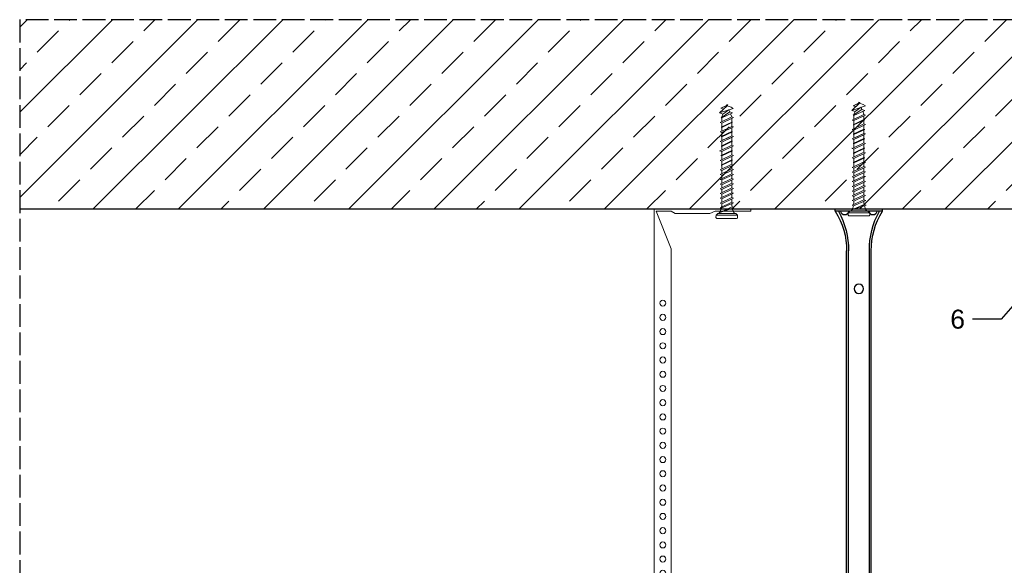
# Model space of a CAD drawing. Header units: millimetres. Extents: x 2264 to 5334, y 1259 to 2026.
# Tile 11 of 15: x 4344 to 4863, y 1738 to 2026. Entities that reach past the tile are written whole.
import ezdxf
from ezdxf import colors
from ezdxf.entities.mleader import LeaderData, LeaderLine
from ezdxf.math import Vec2, Vec3

# ---------------------------------------------------------------- set-up
doc = ezdxf.new("R2010")
doc.units = ezdxf.units.MM
doc.linetypes.add('ACAD_ISO02W100', pattern=[15, 12, -3])
for name, color, linetype, lineweight in [('_RIGIPS AKCESORIA', 7, 'Continuous', 18), ('_RIGIPS G-K', 7, 'Continuous', 25), ('_RIGIPS PROFIL', 7, 'Continuous', 18), ('PRZERYWANA', 7, 'ACAD_ISO02W100', 25)]:
    doc.layers.add(name, color=color, linetype=linetype, lineweight=lineweight)
doc.styles.get("Standard").update_dxf_attribs({"font": 'arial.ttf'})

# ---------------------------------------------------------------- blocks, each defined once
blk = doc.blocks.new('kolek beton 65')
at = {"layer": '_RIGIPS AKCESORIA'}
for p, q in [((-125.3, -933.58), (-125.96, -934.72)), ((-122.91, -940.73), (-125.3, -933.58)), ((-122.93, -933.94), (-123.47, -935.41)), ((-120.25, -939.63), (-122.93, -933.94)), ((-120.48, -933.42), (-120.81, -934.33)), ((-117.51, -939.63), (-120.48, -933.42)), ((-117.93, -933.94), (-118.08, -934.33)), ((-115.25, -939.63), (-117.93, -933.94)), ((-115.48, -933.42), (-115.81, -934.33)), ((-112.51, -939.63), (-115.48, -933.42)), ((-112.93, -933.94), (-113.08, -934.33)), ((-110.25, -939.63), (-112.93, -933.94)), ((-110.48, -933.42), (-110.81, -934.33)), ((-110.48, -933.42), (-110.81, -934.33)), ((-107.51, -939.63), (-110.48, -933.42)), ((-107.93, -933.94), (-108.08, -934.33)), ((-105.25, -939.63), (-107.93, -933.94)), ((-105.48, -933.42), (-105.81, -934.33)), ((-102.51, -939.63), (-105.48, -933.42)), ((-102.93, -933.94), (-103.08, -934.33)), ((-100.25, -939.63), (-102.93, -933.94)), ((-100.48, -933.42), (-100.81, -934.33)), ((-97.51, -939.63), (-100.48, -933.42)), ((-97.93, -933.94), (-98.08, -934.33)), ((-95.25, -939.63), (-97.93, -933.94)), ((-95.48, -933.42), (-95.81, -934.33)), ((-92.51, -939.63), (-95.48, -933.42)), ((-92.98, -933.42), (-93.31, -934.33)), ((-90.01, -939.63), (-92.98, -933.42)), ((-90.48, -933.42), (-90.81, -934.33)), ((-87.51, -939.63), (-90.48, -933.42)), ((-87.98, -933.42), (-88.31, -934.33)), ((-85.01, -939.63), (-87.98, -933.42)), ((-85.48, -933.42), (-85.81, -934.33)), ((-82.51, -939.63), (-85.48, -933.42)), ((-82.98, -933.42), (-83.31, -934.33)), ((-80.01, -939.63), (-82.98, -933.42)), ((-80.48, -933.42), (-80.81, -934.33)), ((-77.51, -939.63), (-80.48, -933.42)), ((-77.98, -933.42), (-78.31, -934.33)), ((-75.01, -939.63), (-77.98, -933.42)), ((-75.47, -933.37), (-75.81, -934.33)), ((-75.47, -933.37), (-72.61, -939.89)), ((-72.91, -933.23), (-73.27, -934.2)), ((-73.27, -934.2), (-70.43, -940.67)), ((-70.43, -940.67), (-72.91, -933.23)), ((-68.91, -931.37), (-69.76, -932.23)), ((-69.76, -932.23), (-69.76, -941.73)), ((-67.81, -931.28), (-68.91, -931.37)), ((-68.91, -942.59), (-68.91, -931.37)), ((-67.26, -942.18), (-67.26, -931.78)), ((-126.91, -936.37), (-127.26, -936.98)), ((-126.9, -936.83), (-127.26, -936.98)), ((-126.72, -937.2), (-127.26, -936.98)), ((-127.02, -936.57), (-125.7, -939.37)), ((-125.41, -940.08), (-126.91, -936.37)), ((-126.69, -936.74), (-126.75, -936.77)), ((-125.96, -934.72), (-126.69, -936.74)), ((-126.69, -936.74), (-122.91, -940.73)), ((-124.89, -938.64), (-125.41, -940.08)), ((-123.47, -935.41), (-124.54, -935.85)), ((-122.3, -939.04), (-124.54, -935.85)), ((-123.47, -935.41), (-120.37, -939.96)), ((-122.3, -939.04), (-122.91, -940.73)), ((-120.86, -934.33), (-122.44, -934.98)), ((-120.86, -939.63), (-122.3, -939.04)), ((-120.81, -934.33), (-120.86, -934.33)), ((-117.85, -940.54), (-120.81, -934.33)), ((-118.08, -934.33), (-120.05, -934.33)), ((-118.08, -934.33), (-115.39, -940.02)), ((-115.81, -934.33), (-117.73, -934.33)), ((-112.85, -940.54), (-115.81, -934.33)), ((-113.08, -934.33), (-115.05, -934.33)), ((-113.08, -934.33), (-110.39, -940.02)), ((-110.81, -934.33), (-112.73, -934.33)), ((-108.28, -939.63), (-110.81, -934.33)), ((-107.85, -940.54), (-110.81, -934.33)), ((-108.08, -934.33), (-110.05, -934.33)), ((-107.51, -939.63), (-110.05, -934.33)), ((-108.08, -934.33), (-105.39, -940.02)), ((-105.81, -934.33), (-107.73, -934.33)), ((-102.85, -940.54), (-105.81, -934.33)), ((-103.08, -934.33), (-105.05, -934.33)), ((-103.08, -934.33), (-100.39, -940.02)), ((-100.81, -934.33), (-102.73, -934.33)), ((-97.85, -940.54), (-100.81, -934.33)), ((-98.08, -934.33), (-100.05, -934.33)), ((-98.08, -934.33), (-95.39, -940.02)), ((-95.81, -934.33), (-97.73, -934.33)), ((-92.85, -940.54), (-95.81, -934.33)), ((-93.31, -934.33), (-95.05, -934.33)), ((-90.35, -940.54), (-93.31, -934.33)), ((-90.81, -934.33), (-92.55, -934.33)), ((-87.85, -940.54), (-90.81, -934.33)), ((-88.31, -934.33), (-90.05, -934.33)), ((-85.35, -940.54), (-88.31, -934.33)), ((-85.81, -934.33), (-87.55, -934.33)), ((-82.85, -940.54), (-85.81, -934.33)), ((-83.31, -934.33), (-85.05, -934.33)), ((-80.35, -940.54), (-83.31, -934.33)), ((-80.81, -934.33), (-82.55, -934.33)), ((-77.85, -940.54), (-80.81, -934.33)), ((-80.05, -934.33), (-78.31, -934.33)), ((-75.35, -940.54), (-78.31, -934.33)), ((-75.81, -934.33), (-77.55, -934.33)), ((-72.85, -940.54), (-75.81, -934.33)), ((-120.6, -939.63), (-120.86, -939.63)), ((-120.25, -939.63), (-120.37, -939.96)), ((-118.28, -939.63), (-120.25, -939.63)), ((-117.51, -939.63), (-117.85, -940.54)), ((-115.58, -939.63), (-117.51, -939.63)), ((-115.25, -939.63), (-115.39, -940.02)), ((-113.28, -939.63), (-115.25, -939.63)), ((-112.51, -939.63), (-112.85, -940.54)), ((-110.6, -939.63), (-112.51, -939.63)), ((-110.25, -939.63), (-110.39, -940.02)), ((-108.28, -939.63), (-110.25, -939.63)), ((-107.51, -939.63), (-107.85, -940.54)), ((-107.51, -939.63), (-107.85, -940.54)), ((-105.6, -939.63), (-107.51, -939.63)), ((-105.25, -939.63), (-105.39, -940.02)), ((-103.28, -939.63), (-105.25, -939.63)), ((-102.51, -939.63), (-102.91, -940.73)), ((-100.6, -939.63), (-102.51, -939.63)), ((-100.25, -939.63), (-100.41, -940.08)), ((-98.28, -939.63), (-100.25, -939.63)), ((-97.51, -939.63), (-97.85, -940.54)), ((-95.6, -939.63), (-97.51, -939.63)), ((-95.25, -939.63), (-95.39, -940.02)), ((-93.28, -939.63), (-95.25, -939.63)), ((-92.51, -939.63), (-92.85, -940.54)), ((-90.78, -939.63), (-92.51, -939.63)), ((-90.01, -939.63), (-90.35, -940.54)), ((-88.28, -939.63), (-90.01, -939.63)), ((-87.51, -939.63), (-87.85, -940.54)), ((-85.78, -939.63), (-87.51, -939.63)), ((-85.01, -939.63), (-85.35, -940.54)), ((-83.28, -939.63), (-85.01, -939.63)), ((-82.51, -939.63), (-82.85, -940.54)), ((-80.78, -939.63), (-82.51, -939.63)), ((-80.01, -939.63), (-80.35, -940.54)), ((-78.28, -939.63), (-80.01, -939.63)), ((-77.51, -939.63), (-77.85, -940.54)), ((-77.51, -939.63), (-75.78, -939.63)), ((-75.01, -939.63), (-75.35, -940.54)), ((-72.61, -939.89), (-72.85, -940.54)), ((-68.91, -942.59), (-69.76, -941.73)), ((-67.81, -942.68), (-68.91, -942.59))]:
    blk.add_line(p, q, dxfattribs=at)
for centre, radius, start, end in [((-74.88, -924.33), 10, 269.0428, 279.2887), ((-74.88, -924.33), 10, 282.9916, 297.2521), ((-70.76, -932.33), 1, 297.387, 0.1192), ((-67.76, -931.78), 0.5, 0, 95), ((-74.88, -949.63), 10, 80.5289, 90.7633), ((-74.88, -949.63), 10, 62.7479, 76.8682), ((-70.76, -941.63), 1, 359.8807, 62.6128), ((-67.76, -942.18), 0.5, 265, 360)]:
    blk.add_arc(centre, radius, start, end, dxfattribs=at)
blk = doc.blocks.new('noniusz gorny')
at = {"layer": '_RIGIPS AKCESORIA'}
for p, q in [((1619.18, 5099.69), (1619.18, 5389.69)), ((1620.18, 5388.69), (1628.18, 5388.69)), ((1620.18, 5388.69), (1628.18, 5368.79)), ((1630.21, 5387.39), (1628.18, 5388.69)), ((1648.47, 5387.39), (1651.34, 5388.69)), ((1651.34, 5388.69), (1670.18, 5388.69)), ((1670.18, 5388.69), (1670.18, 5389.69)), ((1630.21, 5387.39), (1648.47, 5387.39)), ((1628.18, 5104.69), (1628.18, 5368.79)), ((1623.18, 5099.69), (1619.18, 5099.69))]:
    blk.add_line(p, q, dxfattribs=at)
at = {"layer": '_RIGIPS AKCESORIA', "linetype": 'Continuous'}
blk.add_line((1670.18, 5389.69), (1619.18, 5389.69), dxfattribs=at)
at = {"layer": '_RIGIPS AKCESORIA'}
for centre in [(1623.73, 5340.19), (1623.73, 5332.69), (1623.73, 5325.19), (1623.73, 5317.69), (1623.73, 5310.19), (1623.73, 5302.69), (1623.73, 5295.19), (1623.73, 5287.69), (1623.73, 5280.19), (1623.73, 5272.69), (1623.73, 5265.19), (1623.73, 5257.69), (1623.73, 5250.19), (1623.73, 5242.69), (1623.73, 5235.19), (1623.73, 5227.69), (1623.73, 5220.19), (1623.73, 5212.69), (1623.73, 5205.19), (1623.73, 5197.69), (1623.73, 5190.19), (1623.73, 5182.69), (1623.73, 5175.19), (1623.73, 5167.69), (1623.73, 5160.19), (1623.73, 5152.69), (1623.73, 5145.19), (1623.73, 5137.69), (1623.73, 5130.19), (1623.73, 5122.69), (1623.73, 5115.19), (1623.73, 5107.69)]:
    blk.add_circle(centre, 1.6, dxfattribs=at)
blk.add_arc((1623.18, 5104.69), 5, 270, 0, dxfattribs=at)
blk = doc.blocks.new('noniusz gorny widok')
for p, q in [((418.67, 301.96), (418.67, 302.96)), ((418.67, 302.96), (443.67, 302.96)), ((418.67, 301.96), (443.67, 301.96)), ((421.67, 301.96), (425.67, 301.96)), ((443.67, 301.96), (443.67, 302.96)), ((424.67, 11.96), (424.67, 281.05)), ((425.67, 11.96), (425.67, 281.05)), ((436.67, 11.96), (436.67, 281.05)), ((437.67, 11.96), (437.67, 281.05)), ((424.67, 11.96), (437.67, 11.96))]:
    blk.add_line(p, q)
for centre in [(431.17, 261.05), (431.17, 26.96)]:
    blk.add_circle(centre, 2.5)
for centre, radius, start, end in [((386.97, 281.54), 37.7, 359.2509, 32.7784), ((383.61, 281.48), 42.06, 359.4173, 29.1348), ((423.67, 301.96), 2, 180, 0), ((478.72, 281.48), 42.06, 150.8652, 180.5827), ((438.67, 301.96), 2, 180, 0), ((475.36, 281.54), 37.7, 147.2216, 180.7491)]:
    blk.add_arc(centre, radius, start, end)
blk = doc.blocks.new('_Dot')
at = {"color": 0, "linetype": 'ByBlock', "lineweight": -2}
blk.add_line((-0.5, 0), (-1, 0), dxfattribs=at)
at = {"color": 0, "linetype": 'ByBlock', "const_width": 0.5}
blk.add_lwpolyline([(-0.25, 0, 1), (0.25, 0, 1)], format="xyb", close=True, dxfattribs=at)

msp = doc.modelspace()

# ---------------------------------------------------------------- hatches: boundary and pattern name
at = {"layer": '_RIGIPS G-K'}
h = msp.add_hatch(dxfattribs=at)
h.set_pattern_fill('ANSI33', color=256, scale=5)
h.set_pattern_definition([(45, (2080.344, -421.45), (-22.45064, 22.45064), []), (45, (2102.795, -421.45), (-22.45064, 22.45064), [15.875, -7.9375])])
h.paths.add_polyline_path([(5334.416, 2025.994), (4344.244, 2025.994), (4344.244, 1925.994), (5334.416, 1925.994)])

# ---------------------------------------------------------------- linework, layer by layer
msp.add_line((5334.416, 1925.994), (4344.244, 1925.994))
at = {"layer": 'PRZERYWANA'}
for p, q in [((4344.244, 2025.994), (4344.244, 1503.494)), ((5334.416, 2025.994), (4344.244, 2025.994))]:
    msp.add_line(p, q, dxfattribs=at)

# ---------------------------------------------------------------- block references
at = {"color": 253}
msp.add_blockref('noniusz gorny', (3059.551, -3463.699), dxfattribs=at)
at = {"xscale": -1}
msp.add_blockref('noniusz gorny widok', (5217.813, 1623.038), dxfattribs=at)
at = {"layer": '_RIGIPS AKCESORIA', "rotation": 270}
for p in [(5653.97, 1853.932), (5723.627, 1855.232)]:
    msp.add_blockref('kolek beton 65', p, dxfattribs=at)

# ---------------------------------------------------------------- leaders
at = {"layer": '_RIGIPS PROFIL'}
ml = msp.add_multileader_mtext('Standard', dxfattribs=at)
ml.set_content('6', color=256)
ml.set_leader_properties()
ml.set_arrow_properties(name='DOT')
ml.build(insert=Vec2(0, 0))
ml.multileader.update_dxf_attribs({"dogleg_length": 15})
ctx = ml.context
ctx.base_point, ctx.char_height, ctx.landing_gap_size, ctx.plane_origin = Vec3(4831.967, 1867.969), 10, 4, Vec3(4887.594, 1897.994)
ctx.text_align_type = 2
notes = []
notes.append((ctx, [(0, (1, 1, 0), (4861.57, 1867.969), (-1, 0), 15, [(0, [(4887.594, 1897.994)], 0, [])])]))
ctx.mtext.insert, ctx.mtext.alignment, ctx.mtext.flow_direction = Vec3(4842.57, 1873.055), 3, 5
for ctx, leaders in notes:
    for number, flags, end, landing, length, lines in leaders:
        leader = LeaderData()
        leader.index, (leader.has_last_leader_line, leader.has_dogleg_vector, leader.attachment_direction) = number, flags
        leader.last_leader_point, leader.dogleg_vector, leader.dogleg_length = Vec3(end), Vec3(landing), length
        for number, points, colour, breaks in lines:
            line = LeaderLine()
            line.index, line.vertices, line.color, line.breaks = number, Vec3.list(points), colors.encode_raw_color(colour), breaks
            leader.lines.append(line)
        ctx.leaders.append(leader)

doc.saveas('drawing.dxf')
